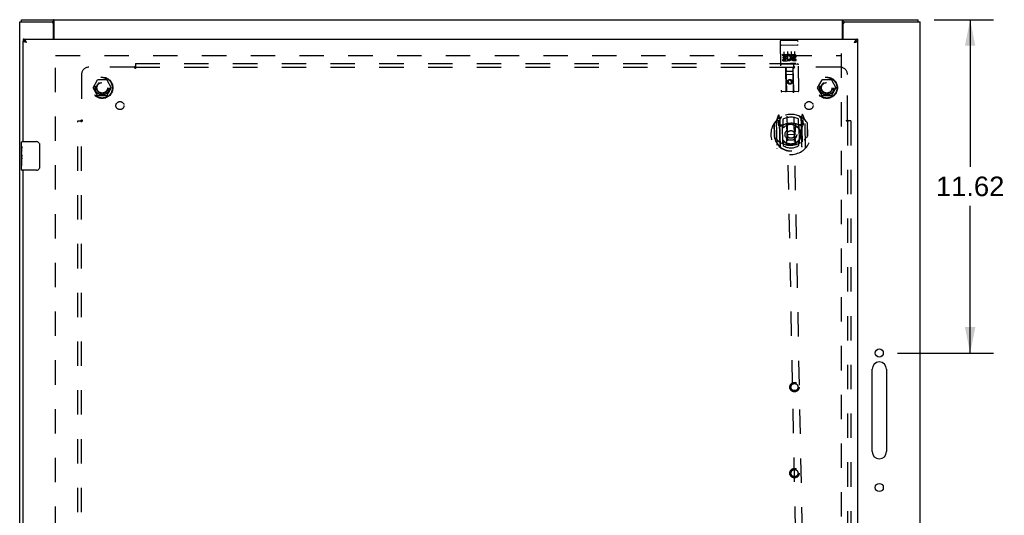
# Model space of a CAD drawing. Header units: inches. Extents: x 0 to 155, y 0 to 100.
# Tile 4 of 8: x 38 to 73, y 51 to 68. Entities that reach past the tile are written whole.
import ezdxf

# ---------------------------------------------------------------- set-up
doc = ezdxf.new("R2010")
doc.units = ezdxf.units.IN
doc.header["$LTSCALE"] = 8.5
doc.header["$MEASUREMENT"] = 0
doc.linetypes.add('HIDDEN', pattern=[0.2, 0.1, -0.1])
doc.layers.get('0').update_dxf_attribs({"linetype": 'CONTINUOUS'})
for name, color, linetype in [('DEFAULT_2', 8, 'HIDDEN'), ('DIMENSIONS', 7, 'CONTINUOUS'), ('DOOR_ASSEMBLY', 7, 'CONTINUOUS'), ('SUBPANEL', 7, 'CONTINUOUS')]:
    doc.layers.add(name, color=color, linetype=linetype)
doc.styles.get("Standard").update_dxf_attribs({"font": 'arial.ttf'})
doc.dimstyles.new('DIMSTYLE_1', dxfattribs={"dimtxt": 0.681818, "dimasz": 0.909091, "dimexe": 0.09, "dimexo": 0.07, "dimgap": 0.0375, "dimtad": 0, "dimtih": 1, "dimtoh": 1, "dimzin": 4, "dimdsep": 46, "dimtxsty": 'Standard', "dimblk": '_FILLED', "dimblk1": '_FILLED', "dimblk2": '_FILLED', "dimcen": 0.09, "dimazin": 1, "dimtfac": 1, "dimtdec": 3, "dimtofl": 0, "dimtmove": 0, "dimatfit": 3, "dimldrblk": '_FILLED', "dimfxl": 0, "dimtolj": 1, "dimtzin": 4, "dimarcsym": 0})

# ---------------------------------------------------------------- blocks, each defined once
blk = doc.blocks.new('_FILLED')
at = {"color": 0, "linetype": 'ByBlock'}
blk.add_solid([(0, 0), (-1, 0.2), (-1, -0.2)], dxfattribs=at)
blk = doc.blocks.new('*D1')
at = {"layer": 'DIMENSIONS', "color": 2, "linetype": 'Continuous'}
for p, q in [((70.147, 68.265), (72.218, 68.265)), ((71.4, 68.265), (71.4, 63.137)), ((71.4, 56.645), (71.4, 61.773)), ((68.87, 56.645), (72.218, 56.645))]:
    blk.add_line(p, q, dxfattribs=at)
at = {"layer": 'DIMENSIONS', "color": 2, "linetype": 'Continuous', "xscale": 0.9090909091, "yscale": 0.9090909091, "zscale": 0.9090909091}
for p, rotation in [((71.4, 68.265), 90), ((71.4, 56.645), 270)]:
    blk.add_blockref('_FILLED', p, dxfattribs=dict(at, rotation=rotation))
at = {"layer": 'DIMENSIONS', "color": 2, "linetype": 'Continuous', "insert": (71.4, 62.796), "char_height": 0.6818, "width": 2.38256, "attachment_point": 2, "line_spacing_factor": 0.9}
blk.add_mtext('11.62', dxfattribs=at)

msp = doc.modelspace()

# ---------------------------------------------------------------- linework, layer by layer
at = {"color": 3, "linetype": 'Continuous'}
for p, q in [((38.279, 32.34), (38.279, 68.19)), ((38.279, 68.19), (39.394, 68.19)), ((38.342, 68.265), (69.591, 68.265)), ((39.454, 67.59), (39.454, 68.13)), ((39.481, 67.59), (39.481, 68.234)), ((66.952, 67.59), (66.952, 68.234)), ((66.979, 67.59), (66.979, 68.13)), ((67.039, 68.19), (69.654, 68.19)), ((69.654, 32.34), (69.654, 68.19)), ((67.984, 53.207), (67.984, 56.082)), ((68.484, 56.082), (68.484, 53.207))]:
    msp.add_line(p, q, dxfattribs=at)
at = {"color": 7, "linetype": 'Continuous'}
for p, q in [((38.342, 68.19), (38.342, 68.265)), ((39.394, 68.19), (39.455, 68.19)), ((39.455, 68.19), (39.455, 68.265)), ((66.977, 68.19), (66.977, 68.265)), ((66.977, 68.19), (67.039, 68.19)), ((69.591, 68.19), (69.591, 68.265))]:
    msp.add_line(p, q, dxfattribs=at)
at = {"color": 3, "linetype": 'Continuous'}
for points in [[(39.481, 68.234), (39.479, 68.236), (39.478, 68.238), (39.477, 68.24), (39.475, 68.242), (39.474, 68.244), (39.473, 68.246), (39.471, 68.249), (39.47, 68.251), (39.469, 68.253), (39.468, 68.255), (39.466, 68.257), (39.465, 68.259), (39.464, 68.261), (39.462, 68.262), (39.461, 68.263), (39.46, 68.264), (39.459, 68.265), (39.457, 68.265), (39.456, 68.265), (39.455, 68.265)], [(66.952, 68.234), (66.953, 68.236), (66.954, 68.238), (66.956, 68.24), (66.957, 68.242), (66.958, 68.244), (66.959, 68.246), (66.961, 68.249), (66.962, 68.251), (66.963, 68.253), (66.964, 68.255), (66.966, 68.257), (66.967, 68.259), (66.968, 68.261), (66.97, 68.262), (66.971, 68.263), (66.972, 68.264), (66.974, 68.265), (66.975, 68.265), (66.976, 68.265), (66.977, 68.265)]]:
    msp.add_lwpolyline(points, dxfattribs=at)
at = {"color": 7, "linetype": 'Continuous'}
for points in [[(39.467, 68.184), (39.464, 68.186), (39.463, 68.187), (39.462, 68.187), (39.461, 68.188), (39.46, 68.189), (39.459, 68.19), (39.458, 68.19), (39.457, 68.19), (39.455, 68.19)], [(39.481, 68.179), (39.48, 68.179), (39.479, 68.179), (39.478, 68.179), (39.476, 68.179), (39.475, 68.179), (39.474, 68.179), (39.473, 68.18), (39.471, 68.18), (39.47, 68.181), (39.469, 68.182), (39.468, 68.183), (39.467, 68.184)], [(66.952, 68.179), (66.952, 68.179), (66.953, 68.179), (66.955, 68.179), (66.956, 68.179), (66.957, 68.179), (66.958, 68.179), (66.96, 68.18), (66.961, 68.18), (66.962, 68.181), (66.963, 68.182), (66.964, 68.183), (66.965, 68.184), (66.968, 68.186)], [(66.968, 68.186), (66.969, 68.187), (66.97, 68.187), (66.971, 68.188), (66.972, 68.189), (66.973, 68.19), (66.975, 68.19), (66.976, 68.19), (66.977, 68.19)]]:
    msp.add_lwpolyline(points, dxfattribs=at)
at = {"color": 3, "linetype": 'Continuous'}
for centre in [(68.234, 56.645), (68.234, 51.957)]:
    msp.add_circle(centre, 0.141, dxfattribs=at)
for centre, radius, start, end in [((39.394, 68.13), 0.06, 0, 90), ((67.039, 68.13), 0.06, 90, 180), ((68.234, 56.082), 0.25, 0, 180), ((68.234, 53.207), 0.25, 180, 360)]:
    msp.add_arc(centre, radius, start, end, dxfattribs=at)
at = {"layer": 'DEFAULT_2', "color": 8, "linetype": 'HIDDEN'}
for p, q in [((39.529, 33.44), (39.529, 67.09)), ((39.531, 67.015), (66.902, 67.015)), ((66.904, 67.09), (66.904, 33.44)), ((40.836, 65.895), (40.99, 66.163)), ((40.99, 65.618), (40.836, 65.885)), ((41.308, 66.168), (40.999, 66.168)), ((41.317, 66.163), (41.471, 65.895)), ((41.471, 65.885), (41.317, 65.618)), ((66.086, 65.895), (66.24, 66.163)), ((66.24, 65.618), (66.086, 65.885)), ((66.558, 66.168), (66.249, 66.168)), ((66.567, 66.163), (66.721, 65.895)), ((66.721, 65.885), (66.567, 65.618)), ((41.308, 65.613), (40.999, 65.613)), ((66.558, 65.613), (66.249, 65.613))]:
    msp.add_line(p, q, dxfattribs=at)
for centre, radius in [((41.154, 65.89), 0.372), ((41.154, 65.89), 0.356), ((66.404, 65.89), 0.372), ((66.404, 65.89), 0.356), ((41.154, 65.89), 0.204), ((41.154, 65.89), 0.183), ((66.404, 65.89), 0.204), ((66.404, 65.89), 0.183)]:
    msp.add_circle(centre, radius, dxfattribs=at)
for centre, start, end in [((40.845, 65.89), 150.0117, 209.9873), ((40.999, 66.158), 90.0113, 149.988), ((41.308, 66.158), 30.0108, 89.9876), ((41.462, 65.89), 330.0117, 29.9873), ((66.095, 65.89), 150.0117, 209.9873), ((66.249, 66.158), 90.0113, 149.988), ((66.558, 66.158), 30.0108, 89.9876), ((66.712, 65.89), 330.0117, 29.9873), ((40.999, 65.623), 210.0108, 269.9876), ((41.308, 65.623), 270.0113, 329.988), ((66.249, 65.623), 210.0108, 269.9876), ((66.558, 65.623), 270.0113, 329.988)]:
    msp.add_arc(centre, 0.01, start, end, dxfattribs=at)
at = {"layer": 'DOOR_ASSEMBLY', "color": 7, "linetype": 'Continuous'}
for p, q in [((38.404, 67.59), (38.404, 67.515)), ((67.479, 67.59), (67.479, 67.515)), ((38.344, 63.856), (38.344, 64)), ((38.344, 63.6), (38.344, 63.853)), ((38.359, 64.015), (38.869, 64.015)), ((38.968, 63.915), (38.968, 63.115)), ((38.353, 63.798), (38.344, 63.798)), ((38.344, 63.63), (38.354, 63.63)), ((38.344, 63.03), (38.344, 63.598)), ((38.346, 63.568), (38.344, 63.568)), ((38.354, 63.63), (38.354, 63.787)), ((38.354, 63.447), (38.354, 63.5)), ((38.344, 63.436), (38.353, 63.436)), ((38.344, 63.4), (38.354, 63.4)), ((38.344, 63.337), (38.354, 63.337)), ((38.344, 63.169), (38.354, 63.169)), ((38.354, 63.169), (38.354, 63.4)), ((38.869, 63.015), (38.359, 63.015))]:
    msp.add_line(p, q, dxfattribs=at)
at = {"layer": 'DOOR_ASSEMBLY', "color": 3, "linetype": 'Continuous'}
for p, q in [((38.404, 67.59), (67.479, 67.59)), ((38.404, 64.015), (38.404, 67.515)), ((38.465, 67.486), (38.459, 67.488)), ((38.47, 67.485), (38.465, 67.486)), ((38.476, 67.484), (38.47, 67.485)), ((38.482, 67.482), (38.476, 67.484)), ((38.487, 67.481), (38.482, 67.482)), ((38.496, 67.479), (38.487, 67.481)), ((38.505, 67.477), (38.496, 67.479)), ((38.502, 67.502), (38.498, 67.509)), ((38.506, 67.496), (38.502, 67.502)), ((38.521, 67.473), (38.505, 67.477)), ((38.512, 67.486), (38.506, 67.496)), ((38.521, 67.473), (38.512, 67.486)), ((67.372, 67.49), (67.362, 67.473)), ((67.362, 67.473), (67.383, 67.478)), ((67.376, 67.496), (67.372, 67.49)), ((67.38, 67.502), (67.376, 67.496)), ((67.383, 67.478), (67.392, 67.48)), ((67.392, 67.48), (67.401, 67.482)), ((67.401, 67.482), (67.406, 67.484)), ((67.406, 67.484), (67.412, 67.485)), ((67.412, 67.485), (67.417, 67.486)), ((67.417, 67.486), (67.423, 67.488)), ((67.423, 67.488), (67.428, 67.489)), ((67.479, 67.515), (67.479, 33.015)), ((38.404, 37.515), (38.404, 63.015))]:
    msp.add_line(p, q, dxfattribs=at)
at = {"layer": 'DOOR_ASSEMBLY', "color": 8, "linetype": 'HIDDEN'}
for p, q in [((64.776, 67.507), (64.811, 65.783)), ((64.797, 67.379), (64.796, 67.379)), ((64.797, 67.379), (64.797, 67.379)), ((64.798, 67.379), (64.797, 67.379)), ((64.799, 67.379), (64.798, 67.379)), ((64.8, 67.379), (64.799, 67.379)), ((64.801, 67.38), (64.8, 67.379)), ((64.801, 67.38), (64.801, 67.38)), ((64.802, 67.38), (64.801, 67.38)), ((64.803, 67.38), (64.802, 67.38)), ((64.804, 67.38), (64.803, 67.38)), ((64.805, 67.38), (64.804, 67.38)), ((64.806, 67.38), (64.805, 67.38)), ((64.806, 67.538), (65.371, 67.549)), ((64.806, 67.38), (64.806, 67.38)), ((64.807, 67.38), (64.806, 67.38)), ((64.808, 67.38), (64.807, 67.38)), ((64.809, 67.38), (64.808, 67.38)), ((64.809, 67.38), (65.374, 67.391)), ((65.374, 67.391), (65.375, 67.391)), ((65.376, 67.391), (65.377, 67.391)), ((65.377, 67.391), (65.378, 67.391)), ((65.378, 67.391), (65.379, 67.391)), ((65.379, 67.391), (65.38, 67.391)), ((65.38, 67.391), (65.38, 67.391)), ((65.38, 67.391), (65.381, 67.391)), ((65.381, 67.391), (65.382, 67.391)), ((65.382, 67.391), (65.383, 67.391)), ((65.383, 67.391), (65.384, 67.391)), ((65.384, 67.391), (65.385, 67.391)), ((65.385, 67.391), (65.385, 67.391)), ((65.385, 67.391), (65.386, 67.391)), ((65.386, 67.391), (65.387, 67.391)), ((65.436, 65.795), (65.401, 67.52)), ((64.866, 67.046), (65.022, 67.049)), ((64.867, 67.004), (64.866, 67.046)), ((64.867, 67.004), (64.981, 67.006)), ((64.889, 66.962), (64.981, 66.964)), ((64.89, 66.919), (64.889, 66.962)), ((64.89, 66.919), (64.982, 66.921)), ((64.909, 67.149), (64.915, 66.843)), ((64.981, 66.964), (64.981, 67.006)), ((64.983, 66.878), (64.982, 66.921)), ((65.026, 66.872), (65.022, 67.049)), ((65.048, 67.002), (65.03, 67.041)), ((65.034, 67.151), (65.04, 66.845)), ((65.159, 67.154), (65.165, 66.848)), ((65.179, 67.052), (65.271, 67.054)), ((65.179, 67.01), (65.179, 67.052)), ((65.179, 67.01), (65.272, 67.012)), ((65.241, 66.926), (65.287, 66.927)), ((65.244, 66.967), (65.273, 66.968)), ((65.283, 67.156), (65.29, 66.85)), ((64.822, 66.71), (65.387, 66.721)), ((64.87, 66.876), (64.983, 66.878)), ((64.87, 66.833), (64.87, 66.876)), ((64.87, 66.833), (65.027, 66.836)), ((65.066, 66.731), (64.894, 66.728)), ((64.993, 65.786), (64.981, 66.596)), ((64.982, 66.596), (64.981, 66.596)), ((65.232, 66.601), (64.982, 66.596)), ((64.982, 66.596), (65.508, 40.22)), ((65.026, 66.872), (65.039, 66.891)), ((65.027, 66.836), (65.026, 66.848)), ((65.03, 66.847), (65.026, 66.848)), ((65.315, 66.736), (65.143, 66.732)), ((65.758, 40.225), (65.232, 66.601)), ((65.234, 66.601), (65.232, 66.601)), ((65.253, 65.791), (65.234, 66.601)), ((65.246, 66.883), (65.338, 66.885)), ((65.247, 66.841), (65.339, 66.842)), ((65.339, 66.842), (65.338, 66.885)), ((65.24, 66.351), (64.984, 66.346)), ((65.025, 66.472), (65.195, 66.475)), ((65.116, 66.171), (65.054, 66.133)), ((65.054, 66.133), (65.055, 66.061)), ((65.054, 66.133), (65.064, 66.128)), ((65.055, 66.061), (65.065, 66.067)), ((65.055, 66.061), (65.118, 66.026)), ((65.116, 66.159), (65.064, 66.128)), ((65.064, 66.128), (65.065, 66.067)), ((65.065, 66.067), (65.118, 66.038)), ((65.116, 66.171), (65.116, 66.159)), ((65.179, 66.136), (65.116, 66.171)), ((65.169, 66.13), (65.116, 66.159)), ((65.118, 66.038), (65.17, 66.069)), ((65.118, 66.026), (65.18, 66.064)), ((65.118, 66.026), (65.118, 66.038)), ((65.179, 66.136), (65.169, 66.13)), ((65.17, 66.069), (65.169, 66.13)), ((65.18, 66.064), (65.17, 66.069)), ((65.18, 66.064), (65.179, 66.136)), ((65.406, 65.765), (64.841, 65.753)), ((64.715, 64.928), (64.648, 64.752)), ((64.759, 64.846), (64.744, 64.926)), ((64.768, 64.779), (64.836, 64.889)), ((65.446, 64.901), (65.518, 64.794)), ((65.537, 63.85), (65.517, 64.853)), ((65.537, 64.942), (65.524, 64.861)), ((65.524, 64.861), (65.545, 63.845)), ((65.639, 64.771), (65.566, 64.945)), ((64.563, 64.644), (64.571, 64.256)), ((64.571, 64.647), (64.58, 64.189)), ((64.644, 64.741), (64.663, 63.774)), ((64.762, 64.739), (64.702, 64.737)), ((64.702, 64.737), (64.705, 64.587)), ((64.705, 64.587), (64.765, 64.589)), ((64.71, 64.71), (64.741, 64.665)), ((64.769, 64.719), (64.714, 64.718)), ((64.739, 64.829), (64.738, 64.829)), ((64.738, 64.829), (64.738, 64.829)), ((64.738, 64.829), (64.738, 64.829)), ((64.78, 63.83), (64.759, 64.846)), ((64.787, 63.835), (64.767, 64.838)), ((64.77, 64.813), (64.774, 64.606)), ((64.865, 64.589), (64.792, 64.588)), ((64.795, 64.586), (64.86, 64.587)), ((64.877, 63.949), (64.865, 64.58)), ((64.868, 64.793), (64.873, 64.54)), ((64.984, 64.608), (65.021, 64.265)), ((65.31, 64.615), (65.286, 64.27)), ((65.423, 64.551), (65.418, 64.804)), ((65.502, 64.602), (65.429, 64.601)), ((65.43, 64.591), (65.442, 63.96)), ((65.434, 64.599), (65.499, 64.6)), ((65.519, 64.621), (65.515, 64.828)), ((65.574, 64.735), (65.519, 64.734)), ((65.586, 64.755), (65.526, 64.754)), ((65.529, 64.604), (65.589, 64.605)), ((65.546, 64.845), (65.542, 64.848)), ((65.55, 64.681), (65.579, 64.727)), ((65.589, 64.605), (65.586, 64.755)), ((65.663, 63.794), (65.644, 64.761)), ((65.721, 64.669), (65.73, 64.212)), ((65.736, 64.279), (65.728, 64.667)), ((64.571, 64.256), (64.586, 64.256)), ((64.58, 64.189), (64.58, 64.186)), ((64.998, 63.925), (65.021, 64.265)), ((65.021, 64.265), (65.286, 64.27)), ((65.323, 63.931), (65.286, 64.27)), ((65.736, 64.279), (65.721, 64.279)), ((65.73, 64.212), (65.73, 64.209)), ((64.884, 63.979), (64.886, 63.876)), ((65.436, 63.887), (65.434, 63.99))]:
    msp.add_line(p, q, dxfattribs=at)
at = {"layer": 'DOOR_ASSEMBLY', "color": 3, "linetype": 'Continuous'}
for points in [[(38.493, 67.515), (38.491, 67.518), (38.489, 67.521), (38.487, 67.524), (38.485, 67.527), (38.483, 67.53), (38.481, 67.533), (38.479, 67.535), (38.477, 67.538), (38.475, 67.541), (38.473, 67.544), (38.47, 67.546), (38.468, 67.549), (38.466, 67.551), (38.464, 67.554), (38.462, 67.556), (38.46, 67.558), (38.458, 67.56), (38.456, 67.563), (38.454, 67.565), (38.452, 67.567), (38.45, 67.569), (38.447, 67.57), (38.445, 67.572), (38.443, 67.574), (38.441, 67.576), (38.439, 67.577), (38.437, 67.579), (38.435, 67.58), (38.433, 67.581), (38.431, 67.582), (38.429, 67.584), (38.427, 67.585), (38.424, 67.586), (38.422, 67.586), (38.42, 67.587), (38.418, 67.588), (38.416, 67.589), (38.414, 67.589), (38.412, 67.589), (38.41, 67.59), (38.408, 67.59), (38.406, 67.59), (38.404, 67.59)], [(38.459, 67.488), (38.454, 67.489), (38.452, 67.49), (38.449, 67.491), (38.447, 67.491), (38.445, 67.492), (38.442, 67.493), (38.44, 67.493), (38.438, 67.494), (38.436, 67.495), (38.434, 67.496), (38.432, 67.496), (38.43, 67.497), (38.428, 67.498), (38.426, 67.498), (38.424, 67.499), (38.422, 67.5), (38.421, 67.5), (38.419, 67.501), (38.418, 67.502), (38.416, 67.503), (38.415, 67.503), (38.414, 67.504), (38.412, 67.505), (38.411, 67.505), (38.41, 67.506), (38.409, 67.507), (38.408, 67.507), (38.408, 67.508), (38.407, 67.509), (38.406, 67.51), (38.406, 67.51), (38.405, 67.511), (38.405, 67.512), (38.404, 67.512), (38.404, 67.513), (38.404, 67.514), (38.404, 67.514), (38.404, 67.515)], [(38.498, 67.509), (38.495, 67.512), (38.493, 67.515)], [(67.391, 67.518), (67.389, 67.515), (67.387, 67.512), (67.385, 67.509), (67.38, 67.502)], [(67.479, 67.59), (67.476, 67.59), (67.474, 67.59), (67.472, 67.59), (67.47, 67.589), (67.468, 67.589), (67.466, 67.589), (67.464, 67.588), (67.462, 67.587), (67.46, 67.586), (67.458, 67.586), (67.456, 67.585), (67.453, 67.584), (67.451, 67.582), (67.449, 67.581), (67.447, 67.58), (67.445, 67.579), (67.443, 67.577), (67.441, 67.576), (67.439, 67.574), (67.437, 67.572), (67.435, 67.57), (67.433, 67.569), (67.431, 67.567), (67.428, 67.565), (67.426, 67.563), (67.424, 67.56), (67.422, 67.558), (67.42, 67.556), (67.418, 67.554), (67.416, 67.551), (67.414, 67.549), (67.412, 67.546), (67.41, 67.544), (67.408, 67.541), (67.405, 67.538), (67.403, 67.535), (67.401, 67.533), (67.399, 67.53), (67.397, 67.527), (67.395, 67.524), (67.393, 67.521), (67.391, 67.518)], [(67.428, 67.489), (67.43, 67.49), (67.433, 67.491), (67.435, 67.491), (67.438, 67.492), (67.44, 67.493), (67.442, 67.493), (67.444, 67.494), (67.446, 67.495), (67.449, 67.496), (67.451, 67.496), (67.452, 67.497), (67.454, 67.498), (67.456, 67.498), (67.458, 67.499), (67.46, 67.5), (67.461, 67.5), (67.463, 67.501), (67.464, 67.502), (67.466, 67.503), (67.467, 67.503), (67.468, 67.504), (67.47, 67.505), (67.471, 67.505), (67.472, 67.506), (67.473, 67.507), (67.474, 67.507), (67.475, 67.508), (67.475, 67.509), (67.476, 67.51), (67.477, 67.51), (67.477, 67.511), (67.478, 67.512), (67.478, 67.512), (67.478, 67.513), (67.478, 67.514), (67.479, 67.514), (67.479, 67.515)]]:
    msp.add_lwpolyline(points, dxfattribs=at)
at = {"layer": 'DOOR_ASSEMBLY', "color": 7, "linetype": 'Continuous'}
for points in [[(38.479, 67.496), (38.477, 67.497), (38.475, 67.497), (38.473, 67.498), (38.47, 67.499), (38.468, 67.5), (38.466, 67.501), (38.464, 67.502), (38.462, 67.503), (38.46, 67.504), (38.458, 67.505), (38.456, 67.505), (38.454, 67.506), (38.452, 67.507), (38.45, 67.507), (38.447, 67.508), (38.445, 67.509), (38.443, 67.509), (38.441, 67.51), (38.439, 67.511), (38.437, 67.511), (38.435, 67.512), (38.433, 67.512), (38.431, 67.512), (38.429, 67.513), (38.427, 67.513), (38.424, 67.514), (38.422, 67.514), (38.42, 67.514), (38.418, 67.514), (38.416, 67.515), (38.414, 67.515), (38.412, 67.515), (38.41, 67.515), (38.408, 67.515), (38.406, 67.515), (38.404, 67.515)], [(67.479, 67.515), (67.476, 67.515), (67.474, 67.515), (67.472, 67.515), (67.47, 67.515), (67.468, 67.515), (67.466, 67.515), (67.464, 67.514), (67.462, 67.514), (67.46, 67.514), (67.458, 67.514), (67.456, 67.513), (67.453, 67.513), (67.451, 67.512), (67.449, 67.512), (67.447, 67.512), (67.445, 67.511), (67.443, 67.511), (67.441, 67.51), (67.439, 67.509), (67.437, 67.509), (67.435, 67.508), (67.433, 67.507), (67.431, 67.507), (67.428, 67.506), (67.426, 67.505), (67.424, 67.505), (67.422, 67.504), (67.42, 67.503), (67.418, 67.502), (67.416, 67.501), (67.414, 67.5), (67.412, 67.499), (67.41, 67.498), (67.408, 67.497), (67.405, 67.497), (67.404, 67.496)], [(38.344, 63.856), (38.344, 63.853), (38.344, 63.849), (38.345, 63.843), (38.346, 63.837), (38.348, 63.83), (38.349, 63.823), (38.35, 63.814), (38.352, 63.806)], [(38.962, 63.951), (38.964, 63.946), (38.965, 63.94), (38.967, 63.934), (38.968, 63.928), (38.968, 63.921), (38.968, 63.915)], [(38.344, 63.6), (38.344, 63.593), (38.344, 63.585), (38.345, 63.577), (38.346, 63.568)], [(38.346, 63.568), (38.35, 63.542), (38.351, 63.533), (38.352, 63.524), (38.352, 63.515), (38.353, 63.507), (38.354, 63.5)], [(38.352, 63.806), (38.353, 63.796), (38.354, 63.787)], [(38.354, 63.447), (38.353, 63.441), (38.353, 63.434), (38.352, 63.428), (38.352, 63.422), (38.351, 63.416), (38.35, 63.411)], [(38.968, 63.115), (38.968, 63.109), (38.968, 63.103), (38.967, 63.097), (38.965, 63.091), (38.964, 63.085), (38.962, 63.079)]]:
    msp.add_lwpolyline(points, dxfattribs=at)
at = {"layer": 'DOOR_ASSEMBLY', "color": 8, "linetype": 'HIDDEN'}
for points in [[(64.795, 67.379), (64.794, 67.379), (64.794, 67.379), (64.794, 67.379), (64.793, 67.379), (64.793, 67.379), (64.793, 67.378), (64.792, 67.378), (64.792, 67.378), (64.792, 67.378), (64.791, 67.378), (64.791, 67.378), (64.791, 67.378), (64.79, 67.378), (64.79, 67.378), (64.79, 67.378), (64.789, 67.378), (64.789, 67.378), (64.789, 67.378), (64.788, 67.378), (64.788, 67.377), (64.788, 67.377), (64.787, 67.377), (64.787, 67.377), (64.787, 67.377), (64.787, 67.377), (64.786, 67.377), (64.786, 67.377), (64.786, 67.377), (64.786, 67.377), (64.785, 67.377), (64.785, 67.377), (64.785, 67.376), (64.785, 67.376), (64.784, 67.376), (64.784, 67.376), (64.784, 67.376), (64.784, 67.376), (64.783, 67.376), (64.783, 67.376), (64.783, 67.376), (64.783, 67.376), (64.783, 67.375), (64.782, 67.375), (64.782, 67.375), (64.782, 67.375), (64.782, 67.375), (64.782, 67.375), (64.781, 67.375), (64.781, 67.375), (64.781, 67.375), (64.781, 67.375), (64.781, 67.375), (64.781, 67.374), (64.781, 67.374), (64.78, 67.374), (64.78, 67.374), (64.78, 67.374), (64.78, 67.374), (64.78, 67.374), (64.78, 67.374), (64.78, 67.374), (64.78, 67.373), (64.78, 67.373), (64.78, 67.373), (64.779, 67.373), (64.779, 67.373), (64.779, 67.373), (64.779, 67.373), (64.779, 67.373), (64.779, 67.373), (64.779, 67.373), (64.779, 67.372), (64.779, 67.372), (64.779, 67.372), (64.779, 67.372), (64.779, 67.372), (64.779, 67.372)], [(64.796, 67.379), (64.796, 67.379), (64.795, 67.379)], [(65.375, 67.391), (65.376, 67.391), (65.376, 67.391)], [(65.387, 67.391), (65.388, 67.391), (65.388, 67.391), (65.388, 67.391), (65.389, 67.391), (65.389, 67.39), (65.389, 67.39), (65.39, 67.39), (65.39, 67.39), (65.391, 67.39), (65.391, 67.39), (65.391, 67.39), (65.392, 67.39), (65.392, 67.39), (65.392, 67.39), (65.393, 67.39), (65.393, 67.39), (65.393, 67.39), (65.394, 67.39), (65.394, 67.39), (65.394, 67.39), (65.394, 67.39), (65.395, 67.39), (65.395, 67.389), (65.395, 67.389), (65.396, 67.389), (65.396, 67.389), (65.396, 67.389), (65.397, 67.389), (65.397, 67.389), (65.397, 67.389), (65.397, 67.389), (65.398, 67.389), (65.398, 67.389), (65.398, 67.389), (65.398, 67.389), (65.399, 67.388), (65.399, 67.388), (65.399, 67.388), (65.399, 67.388), (65.4, 67.388), (65.4, 67.388), (65.4, 67.388), (65.4, 67.388), (65.4, 67.388), (65.401, 67.388), (65.401, 67.388), (65.401, 67.388), (65.401, 67.387), (65.401, 67.387), (65.401, 67.387), (65.402, 67.387), (65.402, 67.387), (65.402, 67.387), (65.402, 67.387), (65.402, 67.387), (65.402, 67.387), (65.403, 67.387), (65.403, 67.387), (65.403, 67.386), (65.403, 67.386), (65.403, 67.386), (65.403, 67.386), (65.403, 67.386), (65.403, 67.386), (65.403, 67.386), (65.403, 67.386), (65.404, 67.386), (65.404, 67.386), (65.404, 67.385), (65.404, 67.385), (65.404, 67.385), (65.404, 67.385), (65.404, 67.385), (65.404, 67.385), (65.404, 67.385), (65.404, 67.385), (65.404, 67.385), (65.404, 67.384), (65.404, 67.384)], [(64.894, 66.728), (64.893, 66.728), (64.893, 66.728), (64.893, 66.728), (64.893, 66.728), (64.893, 66.728), (64.892, 66.728), (64.892, 66.728), (64.892, 66.728), (64.892, 66.728), (64.892, 66.728), (64.891, 66.728), (64.891, 66.728), (64.891, 66.728), (64.891, 66.728), (64.891, 66.728), (64.891, 66.728), (64.89, 66.728), (64.89, 66.728), (64.89, 66.728), (64.89, 66.728), (64.89, 66.728), (64.89, 66.728), (64.889, 66.728), (64.889, 66.728), (64.889, 66.728), (64.889, 66.728), (64.889, 66.728), (64.889, 66.728), (64.889, 66.728), (64.889, 66.728), (64.888, 66.728), (64.888, 66.728), (64.888, 66.728), (64.888, 66.728), (64.888, 66.728), (64.888, 66.728), (64.888, 66.728), (64.888, 66.728), (64.888, 66.728), (64.887, 66.728), (64.887, 66.728), (64.887, 66.728), (64.887, 66.728), (64.887, 66.729), (64.887, 66.729), (64.887, 66.729)], [(65.072, 66.732), (65.072, 66.732), (65.072, 66.732), (65.072, 66.732), (65.072, 66.732), (65.071, 66.732), (65.071, 66.732), (65.071, 66.732), (65.071, 66.732), (65.071, 66.732), (65.071, 66.732), (65.071, 66.732), (65.071, 66.732), (65.071, 66.732), (65.071, 66.732), (65.07, 66.732), (65.07, 66.732), (65.07, 66.732), (65.07, 66.732), (65.07, 66.732), (65.07, 66.731), (65.07, 66.731), (65.07, 66.731), (65.069, 66.731), (65.069, 66.731), (65.069, 66.731), (65.069, 66.731), (65.069, 66.731), (65.069, 66.731), (65.068, 66.731), (65.068, 66.731), (65.068, 66.731), (65.068, 66.731), (65.068, 66.731), (65.068, 66.731), (65.067, 66.731), (65.067, 66.731), (65.067, 66.731), (65.067, 66.731), (65.067, 66.731), (65.067, 66.731), (65.066, 66.731), (65.066, 66.731), (65.066, 66.731), (65.066, 66.731), (65.066, 66.731)], [(65.143, 66.732), (65.143, 66.732), (65.143, 66.732), (65.143, 66.732), (65.143, 66.732), (65.142, 66.732), (65.142, 66.732), (65.142, 66.732), (65.142, 66.732), (65.142, 66.732), (65.142, 66.733), (65.141, 66.733), (65.141, 66.733), (65.141, 66.733), (65.141, 66.733), (65.141, 66.733), (65.14, 66.733), (65.14, 66.733), (65.14, 66.733), (65.14, 66.733), (65.14, 66.733), (65.14, 66.733), (65.14, 66.733), (65.139, 66.733), (65.139, 66.733), (65.139, 66.733), (65.139, 66.733), (65.139, 66.733), (65.139, 66.733), (65.139, 66.733), (65.139, 66.733), (65.138, 66.733), (65.138, 66.733), (65.138, 66.733), (65.138, 66.733), (65.138, 66.733), (65.138, 66.733), (65.138, 66.733), (65.138, 66.733), (65.138, 66.733), (65.137, 66.733), (65.137, 66.733), (65.137, 66.733), (65.137, 66.733), (65.137, 66.733), (65.137, 66.734), (65.137, 66.734)], [(65.322, 66.737), (65.322, 66.737), (65.322, 66.737), (65.322, 66.737), (65.321, 66.737), (65.321, 66.737), (65.321, 66.737), (65.321, 66.737), (65.321, 66.737), (65.321, 66.737), (65.321, 66.737), (65.321, 66.737), (65.321, 66.737), (65.321, 66.737), (65.32, 66.737), (65.32, 66.737), (65.32, 66.737), (65.32, 66.737), (65.32, 66.737), (65.32, 66.736), (65.32, 66.736), (65.32, 66.736), (65.319, 66.736), (65.319, 66.736), (65.319, 66.736), (65.319, 66.736), (65.319, 66.736), (65.319, 66.736), (65.319, 66.736), (65.318, 66.736), (65.318, 66.736), (65.318, 66.736), (65.318, 66.736), (65.318, 66.736), (65.318, 66.736), (65.317, 66.736), (65.317, 66.736), (65.317, 66.736), (65.317, 66.736), (65.317, 66.736), (65.317, 66.736), (65.316, 66.736), (65.316, 66.736), (65.316, 66.736), (65.316, 66.736), (65.315, 66.736)], [(65.612, 64.061), (65.614, 64.063), (65.615, 64.064), (65.617, 64.065), (65.618, 64.067), (65.62, 64.068), (65.621, 64.07), (65.623, 64.072), (65.625, 64.074), (65.626, 64.075), (65.628, 64.077), (65.63, 64.079), (65.632, 64.081), (65.634, 64.083), (65.636, 64.086), (65.637, 64.088), (65.639, 64.09), (65.641, 64.093), (65.643, 64.095), (65.646, 64.098), (65.648, 64.101), (65.65, 64.104), (65.652, 64.107), (65.654, 64.11), (65.656, 64.113), (65.659, 64.117), (65.661, 64.12), (65.664, 64.124), (65.666, 64.128), (65.669, 64.132), (65.671, 64.136), (65.674, 64.14), (65.677, 64.144), (65.679, 64.149), (65.682, 64.154), (65.685, 64.159), (65.688, 64.164)], [(64.623, 64.143), (64.627, 64.138), (64.63, 64.133), (64.633, 64.128), (64.636, 64.124), (64.639, 64.119), (64.641, 64.115), (64.644, 64.111), (64.647, 64.107), (64.65, 64.104), (64.652, 64.1), (64.655, 64.097), (64.657, 64.093), (64.659, 64.09), (64.662, 64.087), (64.664, 64.084), (64.666, 64.081), (64.669, 64.079), (64.671, 64.076), (64.673, 64.074), (64.675, 64.071), (64.677, 64.069), (64.679, 64.067), (64.681, 64.065), (64.683, 64.062), (64.685, 64.06), (64.687, 64.059), (64.689, 64.057), (64.69, 64.055), (64.692, 64.053), (64.694, 64.052), (64.696, 64.05), (64.697, 64.049), (64.699, 64.047), (64.7, 64.046), (64.702, 64.044), (64.704, 64.043)], [(65.349, 63.914), (65.343, 63.913), (65.338, 63.911), (65.332, 63.91), (65.327, 63.908), (65.322, 63.907), (65.316, 63.905), (65.311, 63.904), (65.305, 63.903), (65.3, 63.901), (65.294, 63.9), (65.289, 63.899), (65.283, 63.898), (65.278, 63.897), (65.272, 63.896), (65.267, 63.895), (65.261, 63.894), (65.256, 63.893), (65.25, 63.892), (65.245, 63.891), (65.239, 63.891), (65.234, 63.89), (65.228, 63.889), (65.223, 63.889), (65.217, 63.888), (65.211, 63.888), (65.206, 63.887), (65.2, 63.887), (65.195, 63.886), (65.189, 63.886), (65.184, 63.886), (65.178, 63.885), (65.172, 63.885), (65.167, 63.885), (65.161, 63.885), (65.156, 63.885), (65.15, 63.885), (65.144, 63.885), (65.139, 63.885), (65.133, 63.885), (65.128, 63.885), (65.122, 63.885), (65.116, 63.885), (65.111, 63.886), (65.105, 63.886), (65.1, 63.886), (65.094, 63.887), (65.088, 63.887), (65.083, 63.888), (65.077, 63.888), (65.072, 63.889), (65.066, 63.889), (65.061, 63.89), (65.055, 63.891), (65.05, 63.891), (65.044, 63.892), (65.038, 63.893), (65.033, 63.894), (65.027, 63.895), (65.022, 63.896), (65.016, 63.897), (65.011, 63.898), (65.005, 63.899), (65, 63.9), (64.994, 63.902), (64.989, 63.903), (64.984, 63.904), (64.978, 63.905), (64.973, 63.907)]]:
    msp.add_lwpolyline(points, dxfattribs=at)
for centre, radius in [((65.117, 66.099), 0.085), ((65.117, 66.099), 0.0845), ((65.154, 64.265), 0.35), ((65.154, 64.265), 0.335), ((65.154, 64.265), 0.205), ((65.154, 64.265), 0.133), ((65.279, 55.457), 0.164), ((65.279, 55.457), 0.124), ((65.279, 52.457), 0.164), ((65.279, 52.457), 0.124)]:
    msp.add_circle(centre, radius, dxfattribs=at)
for centre, radius, start, end in [((64.806, 67.508), 0.03, 91.1417, 181.1417), ((65.371, 67.519), 0.03, 1.1417, 91.1417), ((65.074, 66.944), 0.107, 245.4053, 114.5445), ((65.074, 66.944), 0.0639, 236.0312, 114.5443), ((65.245, 66.904), 0.0635, 91.1417, 271.1417), ((65.245, 66.905), 0.0219, 101.4487, 271.1417), ((65.272, 66.99), 0.0644, 283.4412, 91.2192), ((65.272, 66.99), 0.0219, 271.0429, 91.1417), ((64.823, 66.68), 0.03, 91.1417, 181.1417), ((65.023, 66.557), 0.04, 91.1417, 181.1417), ((65.193, 66.56), 0.04, 1.1417, 91.1417), ((65.388, 66.691), 0.03, 1.1417, 91.1417), ((65.024, 66.512), 0.04, 181.1417, 271.1417), ((65.194, 66.515), 0.04, 271.1417, 1.1417), ((64.841, 65.783), 0.03, 181.1417, 271.1417), ((64.963, 65.786), 0.03, 271.1417, 1.1417), ((65.283, 65.792), 0.03, 181.1417, 271.1417), ((65.406, 65.795), 0.03, 271.1417, 1.1417), ((65.154, 64.265), 0.7, 36.4379, 145.8456), ((64.729, 64.923), 0.015, 11.1417, 159.3376), ((64.787, 64.838), 0.02, 122.6105, 181.1409), ((65.154, 64.265), 0.6, 63.8621, 118.4213), ((65.497, 64.852), 0.02, 1.1417, 59.6713), ((65.552, 64.94), 0.015, 22.9459, 171.1417), ((65.154, 64.267), 0.7, 126.6543, 55.6291), ((64.591, 64.647), 0.02, 145.8456, 181.1417), ((64.659, 64.741), 0.015, 136.2165, 181.1417), ((64.715, 64.713), 0.005, 91.1417, 213.821), ((65.16, 63.955), 0.7, 54.3736, 127.9098), ((64.748, 64.813), 0.02, 1.1417, 126.6543), ((64.75, 64.813), 0.02, 1.1417, 126.396), ((64.585, 64.56), 0.188, 1.1417, 33.821), ((64.792, 64.608), 0.02, 181.1417, 271.1417), ((64.794, 64.606), 0.02, 181.1417, 271.1417), ((64.86, 64.607), 0.02, 271.1417, 294.6057), ((64.88, 64.58), 0.015, 114.128, 181.1417), ((65.16, 63.953), 0.7, 67.6778, 114.6057), ((64.903, 64.541), 0.03, 181.1417, 312.2678), ((65.154, 64.265), 0.343, 50.0156, 132.2678), ((64.964, 64.606), 0.02, 6.2213, 106.7548), ((65.33, 64.613), 0.02, 75.5286, 176.0621), ((65.393, 64.551), 0.03, 230.0156, 1.1417), ((65.415, 64.591), 0.015, 1.1417, 68.1554), ((65.433, 64.619), 0.02, 247.6778, 271.1417), ((65.499, 64.62), 0.02, 271.1417, 1.1417), ((65.502, 64.622), 0.02, 271.1417, 1.1417), ((65.535, 64.828), 0.02, 55.8875, 181.1417), ((65.537, 64.828), 0.02, 55.6291, 181.1417), ((65.71, 64.582), 0.188, 148.4625, 181.1417), ((65.574, 64.73), 0.005, 328.4625, 91.1417), ((65.629, 64.761), 0.015, 1.1417, 46.0669), ((65.701, 64.669), 0.02, 1.1417, 36.4379), ((65.153, 64.27), 0.583, 181.3882, 0.8953), ((65.153, 64.275), 0.58, 188.8039, 353.4795), ((64.6, 64.189), 0.02, 181.1417, 188.8039), ((65.71, 64.212), 0.02, 353.4795, 1.1417), ((65.147, 64.585), 0.7, 230.6707, 311.6127), ((64.795, 63.83), 0.015, 181.1417, 230.783), ((64.807, 63.835), 0.02, 181.1417, 231.8012), ((64.892, 63.949), 0.015, 181.1417, 248.1554), ((64.914, 63.98), 0.03, 50.0156, 181.1417), ((65.153, 64.275), 0.48, 236.1879, 306.0956), ((65.154, 64.265), 0.343, 230.0156, 312.2678), ((64.978, 63.926), 0.02, 255.5666, 356.0621), ((65.343, 63.933), 0.02, 186.2213, 286.7169), ((65.404, 63.99), 0.03, 1.1417, 132.2678), ((65.427, 63.959), 0.015, 294.128, 1.1417), ((65.517, 63.849), 0.02, 310.4796, 1.1401), ((65.53, 63.845), 0.015, 311.5004, 1.1417), ((64.678, 63.774), 0.015, 181.1417, 226.0669), ((65.648, 63.793), 0.015, 316.2165, 1.1417)]:
    msp.add_arc(centre, radius, start, end, dxfattribs=at)
at = {"layer": 'DOOR_ASSEMBLY', "color": 7, "linetype": 'Continuous'}
for centre, radius, start, end in [((38.359, 64), 0.015, 90, 180), ((38.869, 63.915), 0.1, 21.1999, 90), ((38.359, 63.03), 0.015, 180, 270), ((38.869, 63.115), 0.1, 270, 338.7946)]:
    msp.add_arc(centre, radius, start, end, dxfattribs=at)
msp.add_ellipse((38.544, 63.433), major_axis=(0.2, 0), ratio=0.432808, start_param=3.141593, end_param=3.403409, dxfattribs=at)
at = {"layer": 'SUBPANEL', "color": 8, "linetype": 'HIDDEN'}
for p, q in [((42.274, 66.609), (40.685, 66.609)), ((42.288, 66.623), (42.285, 66.62)), ((42.293, 66.628), (42.288, 66.623)), ((42.31, 66.734), (42.31, 66.647)), ((42.31, 66.734), (65.247, 66.734)), ((42.31, 66.647), (42.31, 66.568)), ((42.31, 66.609), (65.247, 66.609)), ((65.247, 66.734), (65.247, 66.647)), ((65.247, 66.647), (65.247, 66.568)), ((66.872, 66.609), (65.283, 66.609)), ((40.435, 66.359), (40.435, 64.769)), ((67.122, 64.769), (67.122, 66.359)), ((40.31, 35.796), (40.31, 64.734)), ((40.31, 64.734), (40.396, 64.734)), ((40.396, 64.734), (40.476, 64.734)), ((40.435, 35.796), (40.435, 64.734)), ((67.081, 64.734), (67.161, 64.734)), ((67.122, 64.734), (67.122, 35.796)), ((67.137, 64.755), (67.133, 64.759)), ((67.141, 64.751), (67.137, 64.755)), ((67.247, 64.734), (67.161, 64.734)), ((67.247, 64.734), (67.247, 35.796))]:
    msp.add_line(p, q, dxfattribs=at)
for points in [[(42.285, 66.62), (42.283, 66.618), (42.282, 66.616), (42.28, 66.615), (42.278, 66.613), (42.277, 66.612), (42.276, 66.61), (42.274, 66.609)], [(42.284, 66.595), (42.283, 66.597), (42.282, 66.599), (42.281, 66.601), (42.279, 66.603), (42.278, 66.604), (42.277, 66.606), (42.276, 66.608), (42.274, 66.609)], [(42.31, 66.568), (42.308, 66.569), (42.307, 66.569), (42.305, 66.57), (42.304, 66.571), (42.303, 66.571), (42.301, 66.572), (42.3, 66.573), (42.299, 66.575), (42.298, 66.576), (42.296, 66.577), (42.295, 66.579), (42.294, 66.58), (42.293, 66.582), (42.291, 66.583), (42.29, 66.585), (42.289, 66.587), (42.288, 66.589), (42.287, 66.591), (42.284, 66.595)], [(42.31, 66.647), (42.308, 66.646), (42.307, 66.644), (42.306, 66.642), (42.304, 66.64), (42.303, 66.638), (42.301, 66.637), (42.3, 66.635), (42.298, 66.633), (42.297, 66.632), (42.296, 66.63), (42.294, 66.629), (42.293, 66.628)], [(65.247, 66.647), (65.249, 66.646), (65.25, 66.644), (65.252, 66.642), (65.253, 66.64), (65.254, 66.638), (65.256, 66.637), (65.257, 66.635), (65.259, 66.633), (65.26, 66.632), (65.261, 66.63), (65.263, 66.629), (65.264, 66.628), (65.27, 66.622)], [(65.247, 66.568), (65.249, 66.569), (65.25, 66.569), (65.252, 66.57), (65.253, 66.571), (65.254, 66.571), (65.256, 66.572), (65.257, 66.573), (65.258, 66.575), (65.26, 66.576), (65.261, 66.577), (65.262, 66.579), (65.263, 66.58), (65.264, 66.582), (65.266, 66.583), (65.267, 66.585), (65.268, 66.587), (65.269, 66.589), (65.27, 66.591)], [(65.27, 66.622), (65.272, 66.62), (65.274, 66.618), (65.276, 66.616), (65.277, 66.615), (65.279, 66.613), (65.28, 66.612), (65.282, 66.61), (65.283, 66.609)], [(65.27, 66.591), (65.273, 66.595), (65.274, 66.597), (65.275, 66.599), (65.277, 66.601), (65.278, 66.603), (65.279, 66.604), (65.28, 66.606), (65.282, 66.608), (65.283, 66.609)], [(40.396, 64.734), (40.398, 64.735), (40.4, 64.737), (40.402, 64.738), (40.404, 64.74), (40.405, 64.741), (40.407, 64.742), (40.409, 64.744), (40.41, 64.745), (40.412, 64.747), (40.413, 64.748), (40.415, 64.75), (40.416, 64.751), (40.422, 64.757)], [(40.422, 64.757), (40.424, 64.759), (40.426, 64.76), (40.427, 64.762), (40.429, 64.764), (40.431, 64.765), (40.432, 64.767), (40.434, 64.768), (40.435, 64.769)], [(40.453, 64.757), (40.449, 64.759), (40.447, 64.761), (40.445, 64.762), (40.443, 64.763), (40.441, 64.764), (40.439, 64.766), (40.438, 64.767), (40.436, 64.768), (40.435, 64.769)], [(40.476, 64.734), (40.475, 64.735), (40.475, 64.737), (40.474, 64.738), (40.473, 64.74), (40.472, 64.741), (40.471, 64.742), (40.47, 64.744), (40.469, 64.745), (40.468, 64.746), (40.467, 64.748), (40.465, 64.749), (40.464, 64.75), (40.462, 64.751), (40.461, 64.752), (40.459, 64.753), (40.457, 64.755), (40.455, 64.756), (40.453, 64.757)], [(67.081, 64.734), (67.082, 64.735), (67.083, 64.737), (67.083, 64.738), (67.084, 64.74), (67.085, 64.741), (67.086, 64.742), (67.087, 64.744), (67.088, 64.745), (67.089, 64.746), (67.091, 64.748), (67.092, 64.749), (67.093, 64.75), (67.095, 64.751), (67.097, 64.752), (67.098, 64.753), (67.1, 64.755), (67.102, 64.756), (67.104, 64.757), (67.108, 64.759)], [(67.108, 64.759), (67.11, 64.761), (67.112, 64.762), (67.114, 64.763), (67.116, 64.764), (67.118, 64.766), (67.119, 64.767), (67.121, 64.768), (67.122, 64.769)], [(67.133, 64.759), (67.132, 64.76), (67.13, 64.762), (67.128, 64.764), (67.127, 64.765), (67.125, 64.767), (67.124, 64.768), (67.122, 64.769)], [(67.161, 64.734), (67.159, 64.735), (67.157, 64.737), (67.155, 64.738), (67.153, 64.74), (67.152, 64.741), (67.15, 64.742), (67.148, 64.744), (67.147, 64.745), (67.145, 64.747), (67.144, 64.748), (67.142, 64.75), (67.141, 64.751)]]:
    msp.add_lwpolyline(points, dxfattribs=at)
for centre, radius in [((41.154, 65.89), 0.25), ((66.404, 65.89), 0.25), ((41.772, 65.271), 0.141), ((65.785, 65.271), 0.141)]:
    msp.add_circle(centre, radius, dxfattribs=at)
for centre, start, end in [((40.685, 66.359), 90, 180), ((66.872, 66.359), 0, 90)]:
    msp.add_arc(centre, 0.25, start, end, dxfattribs=at)

# ---------------------------------------------------------------- dimensions: what is measured, and where the dimension line sits
at = {"layer": 'DIMENSIONS', "color": 2, "linetype": 'Continuous'}
dim = msp.add_linear_dim(base=(71.4, 56.645), p1=(70.077, 68.265), p2=(68.8, 56.645), angle=270, dimstyle='DIMSTYLE_1', dxfattribs=at)
dim.commit()
dim.dimension.update_dxf_attribs({"geometry": '*D1', "text_midpoint": (71.425, 62.451), "dimtype": 160})

doc.saveas('drawing.dxf')
